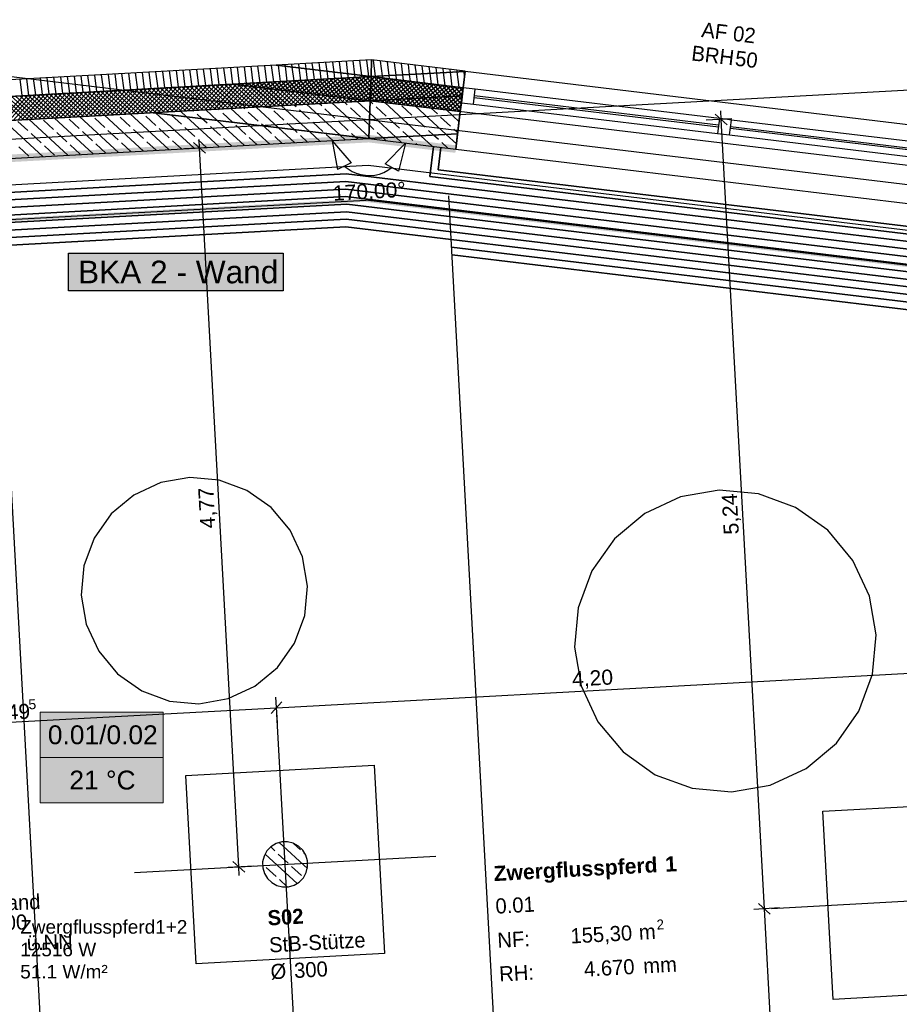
# Model space of a CAD drawing. Extents: x 199 to 1388, y 138 to 979.
# Tile 61 of 155: x 418 to 535, y 685 to 816. Entities that reach past the tile are written whole.
import ezdxf
from ezdxf.lldxf.tags import DXFTag

# ---------------------------------------------------------------- set-up
doc = ezdxf.new("R2010")
doc.units = 0
doc.layers.get('0').update_dxf_attribs({"lineweight": 25})
for name, color, linetype, lineweight, true_color in [('01 Höhen im Gebäude - Basis', 7, 'Continuous', 25, 0x848484), ('01AFU Allgemein Bemaßung-A07ET47HDI', 7, 'Continuous', 25, 0x848484), ('20 Außenwände-A07ET47EDI', 7, 'Continuous', 25, 0x848484), ('20 Dach Stb-Decke-A07ET47IDI', 7, 'Continuous', 25, 0x848484), ('20 Fundament-A07ET47RDI', 7, 'Continuous', 25, 0x848484), ('20 Räume Innen', 7, 'Continuous', 25, 0x848484), ('20 Stützen - Beschriftung-A07ET47VDI', 7, 'Continuous', 25, 0x848484), ('20 Stützen-A07ET47WDI', 7, 'Continuous', 25, 0x848484), ('A-0', 7, 'Continuous', 25, 0x848484), ('H_Raumnummer', 7, 'Continuous', 18, 0xcc9900), ('H_Ruecklauf', 5, 'STRICHLINIE2', 35, 0x0000ff), ('H_Vorlauf', 1, 'Continuous', 35, 0xff0000), ('UPO_Loop2', 140, 'Continuous', 30, 0x00bfff), ('Uponor_TeilFlaecheGrenze', 6, 'Continuous', 25, 0xff00ff), ('Uponor_ZonenGrenze', 1, 'Continuous', 25, 0xff0000)]:
    doc.layers.add(name, color=color, linetype=linetype, lineweight=lineweight, true_color=true_color)
doc.layers.add('02 Raster Gebäude-A07ET47NDI', color=7, linetype='Continuous', lineweight=25)
doc.layers.add('H_Text', color=7, linetype='Continuous', lineweight=25)
doc.layers.add('H_Raum', color=1, linetype='Continuous', lineweight=25, true_color=0xff0000, plot=False)
doc.styles.get("Standard").update_dxf_attribs({"font": 'arial.ttf'})
tags = doc.linetypes.add('Raster-A07ET47ODI', pattern=[0.2, 0.1, -0.05, 0, -0.05]).pattern_tags.tags
tags[10:11] = [DXFTag(74, 4), DXFTag(75, 0), DXFTag(340, '0'), DXFTag(46, 1.0), DXFTag(50, 0.0), DXFTag(44, 0.0), DXFTag(45, 0.0)]
tags[8:9] = [DXFTag(74, 4), DXFTag(75, 0), DXFTag(340, '0'), DXFTag(46, 1.0), DXFTag(50, 0.0), DXFTag(44, 0.0), DXFTag(45, 0.0)]
tags[6:7] = [DXFTag(74, 4), DXFTag(75, 0), DXFTag(340, '0'), DXFTag(46, 1.0), DXFTag(50, 0.0), DXFTag(44, 0.0), DXFTag(45, 0.0)]
tags[4:5] = [DXFTag(74, 4), DXFTag(75, 0), DXFTag(340, '0'), DXFTag(46, 1.0), DXFTag(50, 0.0), DXFTag(44, 0.0), DXFTag(45, 0.0)]
tags = doc.linetypes.add('STRICHLINIE2', pattern=[9.525, 6.35, -3.175]).pattern_tags.tags
tags[6:7] = [DXFTag(74, 4), DXFTag(75, 0), DXFTag(340, '0'), DXFTag(46, 0.0), DXFTag(50, 0.0), DXFTag(44, 0.0), DXFTag(45, 0.0)]
tags[4:5] = [DXFTag(74, 4), DXFTag(75, 0), DXFTag(340, '0'), DXFTag(46, 0.0), DXFTag(50, 0.0), DXFTag(44, 0.0), DXFTag(45, 0.0)]
tags = doc.linetypes.add('Strichpunktx2', pattern=[2, 1, -0.5, 0, -0.5]).pattern_tags.tags
tags[10:11] = [DXFTag(74, 4), DXFTag(75, 0), DXFTag(340, '0'), DXFTag(46, 1.0), DXFTag(50, 0.0), DXFTag(44, 0.0), DXFTag(45, 0.0)]
tags[8:9] = [DXFTag(74, 4), DXFTag(75, 0), DXFTag(340, '0'), DXFTag(46, 1.0), DXFTag(50, 0.0), DXFTag(44, 0.0), DXFTag(45, 0.0)]
tags[6:7] = [DXFTag(74, 4), DXFTag(75, 0), DXFTag(340, '0'), DXFTag(46, 1.0), DXFTag(50, 0.0), DXFTag(44, 0.0), DXFTag(45, 0.0)]
tags[4:5] = [DXFTag(74, 4), DXFTag(75, 0), DXFTag(340, '0'), DXFTag(46, 1.0), DXFTag(50, 0.0), DXFTag(44, 0.0), DXFTag(45, 0.0)]
tags = doc.linetypes.add('Öffnungslinie Tür Fenster-A07ET47JDI', pattern=[0.115, 0.075, -0.04]).pattern_tags.tags
tags[6:7] = [DXFTag(74, 4), DXFTag(75, 0), DXFTag(340, '0'), DXFTag(46, 1.0), DXFTag(50, 0.0), DXFTag(44, 0.0), DXFTag(45, 0.0)]
tags[4:5] = [DXFTag(74, 4), DXFTag(75, 0), DXFTag(340, '0'), DXFTag(46, 1.0), DXFTag(50, 0.0), DXFTag(44, 0.0), DXFTag(45, 0.0)]

# ---------------------------------------------------------------- blocks, each defined once
blk = doc.blocks.new('Referenz-A07ET47ZDI', base_point=(226.99, 158.1))
at = {"layer": '01AFU Allgemein Bemaßung-A07ET47HDI'}
for p, q in [((512.32, 802.67), (508.92, 802.48)), ((511.71, 801.89), (510.13, 803.3)), ((510.92, 802.59), (510.86, 803.72)), ((516.65, 697.97), (510.92, 802.59)), ((443.19, 798.89), (439.79, 798.7)), ((442.58, 798.1), (441, 799.52)), ((441.79, 798.81), (441.73, 799.93)), ((447, 703.52), (441.79, 798.81)), ((459.37, 799.77), (460.08, 795.97)), ((459.37, 799.77), (461.89, 796.84)), ((469.1, 799.46), (466.4, 796.69)), ((469.1, 799.46), (468.15, 795.71)), ((461.89, 796.84), (460.08, 795.97)), ((460.98, 796.41), (461.47, 796.02)), ((468.15, 795.71), (466.4, 796.69)), ((466.76, 795.85), (467.27, 796.2)), ((461.47, 796.02), (462, 795.7)), ((462, 795.7), (462.57, 795.45)), ((462.57, 795.45), (463.17, 795.27)), ((463.17, 795.27), (463.78, 795.18)), ((463.78, 795.18), (464.4, 795.16)), ((464.4, 795.16), (465.02, 795.21)), ((465.02, 795.21), (465.63, 795.35)), ((465.63, 795.35), (466.21, 795.56)), ((466.21, 795.56), (466.76, 795.85)), ((452, 724.62), (535.92, 729.21)), ((452.11, 722.62), (451.92, 726.02)), ((382.22, 720.8), (452, 724.62)), ((452.71, 725.41), (451.29, 723.83)), ((449, 703.63), (445.6, 703.44)), ((446.21, 704.22), (447.79, 702.81)), ((447.06, 702.39), (447, 703.52)), ((515.86, 698.68), (517.44, 697.26)), ((518.64, 698.08), (515.24, 697.89)), ((521.15, 615.71), (516.65, 697.97))]:
    blk.add_line(p, q, dxfattribs=at)
at = {"layer": '02 Raster Gebäude-A07ET47NDI', "linetype": 'Raster-A07ET47ODI', "ltscale": 56.250004}
for p, q in [((308.11, 821.36), (822.29, 759.44)), ((663.7, 813.46), (312.55, 794.24))]:
    blk.add_line(p, q, dxfattribs=at)
at = {"layer": '02 Raster Gebäude-A07ET47NDI', "linetype": 'Strichpunktx2', "ltscale": 56.250004}
for p, q in [((454.23, 683.88), (452.04, 723.82)), ((433.16, 702.76), (473.1, 704.94)), ((517.59, 698.02), (557.53, 700.21))]:
    blk.add_line(p, q, dxfattribs=at)
at = {"layer": '20 Außenwände-A07ET47EDI'}
for p, q in [((464.59, 810.47), (451.94, 809.78)), ((464.23, 808.3), (463.95, 810.44)), ((477, 808.98), (464.59, 810.47)), ((465.13, 808.3), (464.86, 810.44)), ((451.94, 809.78), (412.96, 807.65)), ((439.9, 806.92), (439.62, 809.11)), ((440.8, 806.97), (440.52, 809.16)), ((441.71, 807.02), (441.42, 809.21)), ((442.61, 807.07), (442.33, 809.25)), ((443.51, 807.12), (443.23, 809.3)), ((444.41, 807.17), (444.13, 809.35)), ((445.31, 807.21), (445.03, 809.4)), ((446.21, 807.26), (445.93, 809.45)), ((447.11, 807.31), (446.83, 809.5)), ((448.01, 807.36), (447.73, 809.55)), ((448.91, 807.41), (448.63, 809.6)), ((449.81, 807.46), (449.53, 809.65)), ((450.72, 807.51), (450.43, 809.7)), ((451.62, 807.56), (451.34, 809.75)), ((452.24, 809.74), (452.24, 809.8)), ((452.52, 807.61), (452.24, 809.74)), ((453.17, 809.63), (453.14, 809.85)), ((453.42, 807.66), (453.17, 809.63)), ((454.09, 809.52), (454.04, 809.9)), ((454.32, 807.71), (454.09, 809.52)), ((455.01, 809.41), (454.94, 809.95)), ((455.22, 807.76), (455.01, 809.41)), ((455.93, 809.3), (455.84, 809.99)), ((456.12, 807.81), (455.93, 809.3)), ((456.85, 809.19), (456.74, 810.04)), ((457.02, 807.86), (456.85, 809.19)), ((457.77, 809.08), (457.64, 810.09)), ((458.7, 808.97), (458.54, 810.14)), ((459.62, 808.86), (459.45, 810.19)), ((460.54, 808.75), (460.35, 810.24)), ((461.46, 808.63), (461.25, 810.29)), ((462.38, 808.52), (462.15, 810.34)), ((463.3, 808.41), (463.05, 810.39)), ((466.03, 808.35), (465.78, 810.33)), ((466.94, 808.4), (466.7, 810.22)), ((467.84, 808.45), (467.62, 810.11)), ((468.74, 808.5), (468.54, 810)), ((469.64, 808.55), (469.47, 809.89)), ((470.54, 808.6), (470.39, 809.78)), ((471.44, 808.65), (471.31, 809.66)), ((472.34, 808.69), (472.23, 809.55)), ((473.24, 808.74), (473.15, 809.44)), ((474.14, 808.79), (474.07, 809.33)), ((475.04, 808.84), (475, 809.22)), ((475.95, 808.89), (475.92, 809.11)), ((418.28, 805.74), (418, 807.92)), ((419.18, 805.78), (418.9, 807.97)), ((420.08, 805.83), (419.8, 808.02)), ((420.98, 805.88), (420.7, 808.07)), ((421.88, 805.93), (421.6, 808.12)), ((422.78, 805.98), (422.5, 808.17)), ((423.68, 806.03), (423.4, 808.22)), ((424.59, 806.08), (424.3, 808.27)), ((425.49, 806.13), (425.21, 808.32)), ((426.39, 806.18), (426.11, 808.37)), ((427.29, 806.23), (427.01, 808.42)), ((428.19, 806.28), (427.91, 808.47)), ((429.09, 806.33), (428.81, 808.51)), ((429.99, 806.38), (429.71, 808.56)), ((430.89, 806.43), (430.61, 808.61)), ((431.79, 806.47), (431.51, 808.66)), ((432.69, 806.52), (432.41, 808.71)), ((433.6, 806.57), (433.31, 808.76)), ((434.5, 806.62), (434.22, 808.81)), ((435.4, 806.67), (435.12, 808.86)), ((436.3, 806.72), (436.02, 808.91)), ((437.2, 806.77), (436.92, 808.96)), ((438.1, 806.82), (437.82, 809.01)), ((439, 806.87), (438.72, 809.06)), ((464.52, 808.27), (446.12, 807.26)), ((456.12, 807.81), (454.18, 806.29)), ((456.81, 807.84), (454.74, 806.22)), ((457.51, 807.88), (455.31, 806.15)), ((458.21, 807.92), (455.87, 806.09)), ((456.12, 807.81), (457.64, 805.87)), ((458.9, 807.96), (456.43, 806.02)), ((456.61, 807.83), (458.21, 805.8)), ((459.6, 808), (456.99, 805.95)), ((457.1, 807.86), (458.77, 805.74)), ((460.29, 808.04), (457.55, 805.88)), ((457.59, 807.89), (459.33, 805.67)), ((457.92, 807.91), (457.77, 809.08)), ((458.08, 807.91), (459.89, 805.6)), ((460.99, 808.07), (458.11, 805.81)), ((458.56, 807.94), (460.45, 805.53)), ((461.69, 808.11), (458.68, 805.75)), ((458.83, 807.95), (458.7, 808.97)), ((459.05, 807.97), (461.01, 805.47)), ((462.38, 808.15), (459.24, 805.68)), ((459.54, 807.99), (461.58, 805.4)), ((459.73, 808), (459.62, 808.86)), ((463.08, 808.19), (459.8, 805.61)), ((460.03, 808.02), (462.14, 805.33)), ((463.78, 808.23), (460.36, 805.54)), ((460.51, 808.05), (462.7, 805.26)), ((460.63, 808.05), (460.54, 808.75)), ((464.47, 808.26), (460.92, 805.48)), ((461, 808.07), (463.26, 805.19)), ((461.53, 808.1), (461.46, 808.63)), ((461.49, 808.1), (463.82, 805.13)), ((461.98, 808.13), (464.38, 805.06)), ((462.43, 808.15), (462.38, 808.52)), ((462.46, 808.15), (464.43, 805.64)), ((462.95, 808.18), (464.45, 806.27)), ((463.33, 808.2), (463.3, 808.41)), ((463.44, 808.21), (464.47, 806.89)), ((463.93, 808.23), (464.49, 807.51)), ((464.23, 808.25), (464.23, 808.3)), ((464.41, 808.26), (464.51, 808.13)), ((467.85, 807.86), (464.42, 805.17)), ((467.29, 807.93), (464.43, 805.69)), ((466.73, 808), (464.45, 806.21)), ((466.17, 808.07), (464.47, 806.74)), ((465.61, 808.14), (464.49, 807.26)), ((465.04, 808.2), (464.5, 807.78)), ((464.51, 808.13), (466.83, 805.19)), ((476.74, 806.79), (464.52, 808.27)), ((464.96, 808.21), (467.31, 805.21)), ((468.41, 807.8), (464.96, 805.09)), ((465.15, 808.19), (465.13, 808.3)), ((465.52, 808.15), (467.8, 805.24)), ((466.07, 808.08), (466.03, 808.35)), ((466.08, 808.08), (468.29, 805.27)), ((466.64, 808.01), (468.78, 805.29)), ((466.99, 807.97), (466.94, 808.4)), ((467.21, 807.94), (469.26, 805.32)), ((467.77, 807.88), (469.75, 805.35)), ((467.91, 807.86), (467.84, 808.45)), ((468.33, 807.81), (470.24, 805.37)), ((468.83, 807.75), (468.74, 808.5)), ((469.76, 807.64), (469.64, 808.55)), ((470.68, 807.52), (470.54, 808.6)), ((471.6, 807.41), (471.44, 808.65)), ((472.52, 807.3), (472.34, 808.69)), ((473.44, 807.19), (473.24, 808.74)), ((474.36, 807.08), (474.14, 808.79)), ((475.29, 806.97), (475.04, 808.84)), ((476.21, 806.86), (475.95, 808.89)), ((477, 808.98), (476.74, 806.79)), ((476.85, 808.94), (476.84, 809)), ((476.92, 808.34), (476.85, 808.94)), ((477, 808.98), (546.5, 800.61)), ((446.12, 807.26), (413.08, 805.45)), ((432.57, 806.52), (429.55, 803.15)), ((433.14, 806.55), (430.12, 803.18)), ((433.7, 806.58), (430.68, 803.21)), ((434.27, 806.61), (431.25, 803.24)), ((434.83, 806.64), (431.81, 803.27)), ((432.09, 806.49), (435.46, 803.47)), ((435.4, 806.67), (432.38, 803.3)), ((432.65, 806.52), (436.02, 803.5)), ((435.96, 806.7), (432.94, 803.33)), ((433.22, 806.55), (436.59, 803.53)), ((436.53, 806.73), (433.51, 803.36)), ((433.78, 806.58), (437.15, 803.56)), ((437.09, 806.76), (434.07, 803.39)), ((434.35, 806.61), (437.72, 803.59)), ((437.66, 806.8), (434.64, 803.43)), ((434.91, 806.65), (438.28, 803.63)), ((438.22, 806.83), (435.2, 803.46)), ((435.48, 806.68), (438.85, 803.66)), ((438.79, 806.86), (435.77, 803.49)), ((436.04, 806.71), (439.41, 803.69)), ((439.35, 806.89), (436.33, 803.52)), ((436.61, 806.74), (439.98, 803.72)), ((439.92, 806.92), (436.9, 803.55)), ((437.17, 806.77), (440.54, 803.75)), ((440.48, 806.95), (437.46, 803.58)), ((437.74, 806.8), (441.11, 803.78)), ((441.05, 806.98), (438.03, 803.61)), ((438.3, 806.83), (441.67, 803.81)), ((441.61, 807.01), (438.59, 803.64)), ((438.87, 806.86), (442.24, 803.84)), ((442.18, 807.04), (439.15, 803.67)), ((439.43, 806.89), (442.8, 803.87)), ((442.74, 807.07), (439.72, 803.7)), ((440, 806.92), (443.37, 803.9)), ((443.3, 807.11), (440.28, 803.73)), ((440.56, 806.95), (443.93, 803.93)), ((443.87, 807.14), (440.85, 803.77)), ((441.13, 806.99), (444.5, 803.97)), ((444.43, 807.17), (441.41, 803.8)), ((441.69, 807.02), (445.06, 804)), ((445, 807.2), (441.98, 803.83)), ((442.26, 807.05), (445.63, 804.03)), ((445.56, 807.23), (442.54, 803.86)), ((442.82, 807.08), (446.19, 804.06)), ((446.13, 807.26), (443.11, 803.89)), ((443.39, 807.11), (446.76, 804.09)), ((446.61, 807.2), (443.67, 803.92)), ((443.95, 807.14), (447.32, 804.12)), ((447.1, 807.14), (444.24, 803.95)), ((444.52, 807.17), (447.89, 804.15)), ((447.58, 807.08), (444.8, 803.98)), ((445.08, 807.2), (448.45, 804.18)), ((448.07, 807.02), (445.37, 804.01)), ((445.64, 807.23), (449.02, 804.21)), ((448.55, 806.97), (445.93, 804.04)), ((446.23, 807.25), (449.58, 804.24)), ((446.37, 807.27), (446.32, 807.23)), ((446.37, 807.27), (446.41, 807.22)), ((449.04, 806.91), (446.5, 804.08)), ((446.86, 807.3), (446.97, 807.16)), ((447.06, 807.31), (446.88, 807.17)), ((446.92, 807.16), (450.14, 804.27)), ((449.52, 806.85), (447.06, 804.11)), ((447.35, 807.33), (447.54, 807.09)), ((447.76, 807.35), (447.44, 807.1)), ((447.62, 807.08), (450.71, 804.31)), ((450.01, 806.79), (447.63, 804.14)), ((447.84, 807.35), (448.1, 807.02)), ((448.46, 807.39), (448, 807.03)), ((450.49, 806.73), (448.19, 804.17)), ((448.31, 807), (451.27, 804.34)), ((448.32, 807.38), (448.66, 806.95)), ((449.15, 807.43), (448.57, 806.96)), ((450.98, 806.67), (448.76, 804.2)), ((448.81, 807.41), (449.22, 806.89)), ((449, 806.91), (451.84, 804.37)), ((449.85, 807.46), (449.13, 806.9)), ((449.3, 807.43), (449.78, 806.82)), ((451.46, 806.62), (449.32, 804.23)), ((450.55, 807.5), (449.69, 806.83)), ((449.69, 806.83), (452.4, 804.4)), ((449.79, 807.46), (450.34, 806.75)), ((451.95, 806.56), (449.89, 804.26)), ((451.24, 807.54), (450.25, 806.76)), ((450.27, 807.49), (450.91, 806.68)), ((450.38, 806.75), (452.97, 804.43)), ((452.43, 806.5), (450.45, 804.29)), ((450.76, 807.51), (451.47, 806.62)), ((451.94, 807.58), (450.81, 806.69)), ((451.08, 806.66), (453.53, 804.46)), ((451.25, 807.54), (452.03, 806.55)), ((452.64, 807.62), (451.37, 806.63)), ((451.74, 807.57), (452.59, 806.48)), ((451.77, 806.58), (454.1, 804.49)), ((453.33, 807.65), (451.94, 806.56)), ((452.22, 807.59), (453.15, 806.41)), ((452.46, 806.5), (454.66, 804.52)), ((454.03, 807.69), (452.5, 806.49)), ((452.71, 807.62), (453.71, 806.34)), ((454.72, 807.73), (453.06, 806.42)), ((453.2, 807.65), (454.27, 806.28)), ((455.42, 807.77), (453.62, 806.36)), ((453.69, 807.67), (454.84, 806.21)), ((454.17, 807.7), (455.4, 806.14)), ((454.66, 807.73), (455.96, 806.07)), ((455.15, 807.75), (456.52, 806.01)), ((455.64, 807.78), (457.08, 805.94)), ((464.5, 807.78), (461.48, 805.41)), ((464.49, 807.26), (462.05, 805.34)), ((464.47, 806.74), (462.61, 805.27)), ((464.47, 806.89), (465.85, 805.13)), ((464.49, 807.51), (466.34, 805.16)), ((468.97, 807.73), (465.66, 805.12)), ((469.54, 807.66), (466.35, 805.16)), ((470.1, 807.59), (467.05, 805.2)), ((470.66, 807.53), (467.74, 805.24)), ((471.22, 807.46), (468.44, 805.28)), ((468.89, 807.74), (470.73, 805.4)), ((471.78, 807.39), (469.14, 805.31)), ((469.45, 807.67), (471.21, 805.43)), ((472.34, 807.32), (469.83, 805.35)), ((470.01, 807.6), (471.7, 805.45)), ((472.91, 807.26), (470.53, 805.39)), ((470.58, 807.54), (472.19, 805.48)), ((471.14, 807.47), (472.68, 805.51)), ((473.47, 807.19), (471.23, 805.43)), ((471.7, 807.4), (473.16, 805.53)), ((474.03, 807.12), (471.92, 805.47)), ((472.26, 807.33), (473.65, 805.56)), ((474.59, 807.05), (472.62, 805.5)), ((472.82, 807.27), (474.14, 805.59)), ((475.15, 806.99), (473.31, 805.54)), ((473.38, 807.2), (474.63, 805.61)), ((473.95, 807.13), (475.11, 805.64)), ((475.71, 806.92), (474.01, 805.58)), ((474.51, 807.06), (475.6, 805.67)), ((476.28, 806.85), (474.71, 805.62)), ((475.07, 807), (476.09, 805.69)), ((476.73, 806.69), (475.4, 805.66)), ((475.63, 806.93), (476.58, 805.72)), ((476.19, 806.86), (476.67, 806.25)), ((476.74, 806.79), (476.5, 804.81)), ((478.33, 806.6), (476.74, 806.79)), ((478.09, 804.62), (478.33, 806.6)), ((510.69, 802.71), (478.33, 806.6)), ((415.14, 805.56), (418.51, 802.54)), ((418.45, 805.74), (415.43, 802.37)), ((415.71, 805.59), (419.08, 802.57)), ((419.02, 805.78), (416, 802.41)), ((416.27, 805.63), (419.64, 802.61)), ((419.58, 805.81), (416.56, 802.44)), ((416.84, 805.66), (420.21, 802.64)), ((420.15, 805.84), (417.13, 802.47)), ((417.4, 805.69), (420.77, 802.67)), ((420.71, 805.87), (417.69, 802.5)), ((417.97, 805.72), (421.34, 802.7)), ((421.28, 805.9), (418.26, 802.53)), ((418.53, 805.75), (421.9, 802.73)), ((421.84, 805.93), (418.82, 802.56)), ((419.1, 805.78), (422.47, 802.76)), ((422.41, 805.96), (419.39, 802.59)), ((419.66, 805.81), (423.03, 802.79)), ((422.97, 805.99), (419.95, 802.62)), ((420.23, 805.84), (423.6, 802.82)), ((423.54, 806.02), (420.52, 802.65)), ((420.79, 805.87), (424.16, 802.85)), ((424.1, 806.05), (421.08, 802.68)), ((421.36, 805.9), (424.73, 802.88)), ((424.67, 806.08), (421.64, 802.71)), ((421.92, 805.93), (425.29, 802.91)), ((425.23, 806.12), (422.21, 802.75)), ((422.49, 805.97), (425.86, 802.95)), ((425.79, 806.15), (422.77, 802.78)), ((423.05, 806), (426.42, 802.98)), ((426.36, 806.18), (423.34, 802.81)), ((423.62, 806.03), (426.99, 803.01)), ((426.92, 806.21), (423.9, 802.84)), ((424.18, 806.06), (427.55, 803.04)), ((427.49, 806.24), (424.47, 802.87)), ((424.75, 806.09), (428.12, 803.07)), ((428.05, 806.27), (425.03, 802.9)), ((425.31, 806.12), (428.68, 803.1)), ((428.62, 806.3), (425.6, 802.93)), ((425.88, 806.15), (429.25, 803.13)), ((429.18, 806.33), (426.16, 802.96)), ((426.44, 806.18), (429.81, 803.16)), ((429.75, 806.36), (426.73, 802.99)), ((427.01, 806.21), (430.38, 803.19)), ((430.31, 806.39), (427.29, 803.02)), ((427.57, 806.24), (430.94, 803.22)), ((430.88, 806.42), (427.86, 803.05)), ((428.13, 806.27), (431.5, 803.25)), ((431.44, 806.46), (428.42, 803.09)), ((428.7, 806.31), (432.07, 803.29)), ((432.01, 806.49), (428.99, 803.12)), ((429.26, 806.34), (432.63, 803.32)), ((429.83, 806.37), (433.2, 803.35)), ((430.39, 806.4), (433.76, 803.38)), ((430.96, 806.43), (434.33, 803.41)), ((431.52, 806.46), (434.89, 803.44)), ((452.91, 806.44), (451.02, 804.32)), ((453.4, 806.38), (451.58, 804.35)), ((453.88, 806.32), (452.15, 804.38)), ((454.37, 806.27), (452.71, 804.42)), ((453.15, 806.41), (455.23, 804.55)), ((454.85, 806.21), (453.28, 804.45)), ((455.34, 806.15), (453.84, 804.48)), ((453.85, 806.33), (455.79, 804.58)), ((455.82, 806.09), (454.41, 804.51)), ((454.54, 806.25), (456.36, 804.61)), ((456.31, 806.03), (454.97, 804.54)), ((455.23, 806.16), (456.92, 804.65)), ((456.79, 805.97), (455.54, 804.57)), ((455.92, 806.08), (457.49, 804.68)), ((457.28, 805.92), (456.1, 804.6)), ((456.62, 805.99), (458.05, 804.71)), ((457.76, 805.86), (456.66, 804.63)), ((458.25, 805.8), (457.23, 804.66)), ((457.31, 805.91), (458.62, 804.74)), ((458.73, 805.74), (457.79, 804.69)), ((458, 805.83), (459.18, 804.77)), ((459.22, 805.68), (458.36, 804.72)), ((458.69, 805.74), (459.75, 804.8)), ((459.7, 805.62), (458.92, 804.76)), ((459.39, 805.66), (460.31, 804.83)), ((460.19, 805.56), (459.49, 804.79)), ((460.67, 805.51), (460.05, 804.82)), ((460.08, 805.58), (460.88, 804.86)), ((461.16, 805.45), (460.62, 804.85)), ((460.77, 805.49), (461.44, 804.89)), ((461.64, 805.39), (461.18, 804.88)), ((461.46, 805.41), (462.01, 804.92)), ((462.13, 805.33), (461.75, 804.91)), ((462.16, 805.33), (462.57, 804.95)), ((462.61, 805.27), (462.31, 804.94)), ((462.85, 805.24), (463.14, 804.99)), ((463.1, 805.21), (462.88, 804.97)), ((464.45, 806.21), (463.17, 805.21)), ((464.43, 805.69), (463.73, 805.14)), ((464.43, 805.64), (464.88, 805.08)), ((464.45, 806.27), (465.36, 805.11)), ((467.05, 805.2), (466.54, 804.8)), ((466.83, 805.19), (467.19, 804.72)), ((467.74, 805.24), (467.1, 804.73)), ((467.31, 805.21), (467.75, 804.65)), ((468.44, 805.28), (467.66, 804.66)), ((467.8, 805.24), (468.32, 804.59)), ((469.14, 805.31), (468.22, 804.6)), ((468.29, 805.27), (468.88, 804.52)), ((469.83, 805.35), (468.78, 804.53)), ((468.78, 805.29), (469.44, 804.45)), ((469.26, 805.32), (470, 804.38)), ((470.53, 805.39), (469.35, 804.46)), ((469.75, 805.35), (470.56, 804.32)), ((471.23, 805.43), (469.91, 804.39)), ((470.24, 805.37), (471.12, 804.25)), ((471.92, 805.47), (470.47, 804.33)), ((470.73, 805.4), (471.69, 804.18)), ((472.62, 805.5), (471.03, 804.26)), ((471.21, 805.43), (472.25, 804.11)), ((473.31, 805.54), (471.59, 804.19)), ((471.7, 805.45), (472.81, 804.04)), ((474.01, 805.58), (472.15, 804.12)), ((472.19, 805.48), (473.37, 803.98)), ((472.68, 805.51), (473.93, 803.91)), ((474.71, 805.62), (472.72, 804.06)), ((473.16, 805.53), (474.49, 803.84)), ((475.4, 805.66), (473.28, 803.99)), ((473.65, 805.56), (475.06, 803.77)), ((476.1, 805.7), (473.84, 803.92)), ((474.14, 805.59), (475.62, 803.71)), ((476.59, 805.57), (474.4, 803.85)), ((474.63, 805.61), (476.18, 803.64)), ((475.11, 805.64), (476.4, 804)), ((475.6, 805.67), (476.47, 804.56)), ((476.09, 805.69), (476.54, 805.13)), ((476.66, 806.13), (476.1, 805.7)), ((476.58, 805.72), (476.6, 805.69)), ((478.19, 805.51), (510.56, 801.61)), ((510.58, 801.81), (478.22, 805.71)), ((464.41, 805.06), (435.66, 803.48)), ((444.41, 803.84), (444.29, 803.95)), ((448.21, 801.97), (445.96, 804.05)), ((447.81, 803.98), (447.63, 804.14)), ((452.28, 801.48), (449.3, 804.23)), ((451.2, 804.11), (450.97, 804.32)), ((456.36, 800.99), (452.65, 804.41)), ((454.59, 804.25), (454.32, 804.5)), ((460.43, 800.5), (455.99, 804.59)), ((457.98, 804.39), (457.66, 804.69)), ((459.74, 802.76), (458.42, 803.98)), ((464.26, 800.23), (459.33, 804.78)), ((461.37, 804.53), (461, 804.87)), ((463.14, 802.9), (461.81, 804.12)), ((464.36, 803.4), (462.67, 804.96)), ((463.58, 805.16), (463.44, 805)), ((463.54, 805.16), (463.7, 805.02)), ((464.07, 805.1), (464.01, 805.03)), ((464.23, 805.08), (464.27, 805.05)), ((464.42, 805.17), (464.29, 805.07)), ((464.41, 804.99), (464.34, 805.05)), ((476.35, 803.62), (464.41, 805.06)), ((464.76, 804.66), (464.41, 804.99)), ((464.96, 805.09), (464.85, 805)), ((464.88, 805.08), (464.95, 804.99)), ((466.53, 803.04), (465.2, 804.26)), ((465.36, 805.11), (465.51, 804.92)), ((465.66, 805.12), (465.42, 804.94)), ((465.85, 805.13), (466.07, 804.86)), ((466.35, 805.16), (465.98, 804.87)), ((466.34, 805.16), (466.63, 804.79)), ((471.14, 800.42), (466.36, 804.82)), ((469.92, 803.17), (468.59, 804.39)), ((474.48, 800.6), (470.43, 804.33)), ((473.31, 803.31), (472.47, 804.09)), ((476.52, 805.01), (474.96, 803.79)), ((476.45, 804.45), (475.52, 803.72)), ((476.39, 803.89), (476.09, 803.65)), ((476.5, 804.81), (476.35, 803.62)), ((476.5, 804.81), (478.09, 804.62)), ((478.09, 804.62), (510.45, 800.72)), ((435.66, 803.48), (413.25, 802.26)), ((424.35, 797.86), (419.22, 802.58)), ((427.69, 798.04), (422.57, 802.77)), ((425.83, 801.39), (424.51, 802.61)), ((431.04, 798.22), (425.91, 802.95)), ((429.22, 801.53), (427.9, 802.75)), ((434.38, 798.4), (429.25, 803.13)), ((432.61, 801.66), (431.29, 802.88)), ((437.72, 798.59), (432.59, 803.31)), ((436, 801.8), (434.68, 803.02)), ((435.99, 803.44), (435.93, 803.5)), ((441.06, 798.77), (435.99, 803.44)), ((437.63, 803.56), (437.61, 803.59)), ((439.4, 801.94), (438.07, 803.16)), ((440.07, 802.95), (439.28, 803.68)), ((444.4, 798.95), (440.07, 802.95)), ((441.02, 803.7), (440.95, 803.77)), ((442.1, 802.71), (441.46, 803.3)), ((442.79, 802.08), (442.1, 802.71)), ((444.14, 802.46), (442.62, 803.86)), ((446.17, 802.22), (444.86, 803.43)), ((449.57, 802.35), (448.25, 803.57)), ((452.96, 802.49), (451.64, 803.71)), ((456.35, 802.62), (455.03, 803.85)), ((467.8, 800.23), (464.36, 803.4)), ((468.29, 801.41), (466.97, 802.63)), ((471.68, 801.55), (470.36, 802.77)), ((475.07, 801.69), (473.75, 802.91)), ((476.19, 802.28), (474.51, 803.84)), ((476.35, 803.62), (475.76, 798.65)), ((510.69, 802.71), (510.45, 800.72)), ((511.49, 802.61), (510.69, 802.71)), ((512.28, 802.51), (511.49, 802.61)), ((421.01, 797.67), (415.88, 802.4)), ((419.05, 801.11), (417.72, 802.33)), ((422.44, 801.25), (421.12, 802.47)), ((437.77, 800.17), (436.45, 801.39)), ((441.16, 800.31), (439.84, 801.53)), ((444.55, 800.45), (443.23, 801.67)), ((447.75, 799.14), (444.14, 802.46)), ((446.18, 802.21), (446.17, 802.22)), ((447.94, 800.59), (446.62, 801.81)), ((451.09, 799.32), (448.21, 801.97)), ((450.25, 801.73), (450.01, 801.94)), ((451.33, 800.72), (450.25, 801.73)), ((454.43, 799.5), (452.28, 801.48)), ((454.32, 801.24), (453.4, 802.08)), ((458.12, 801), (456.79, 802.22)), ((461.51, 801.14), (460.19, 802.36)), ((464.31, 801.82), (463.58, 802.49)), ((464.9, 801.27), (464.31, 801.82)), ((476.02, 800.82), (475.51, 801.28)), ((512.04, 800.53), (512.28, 802.51)), ((512.15, 801.42), (544.52, 797.52)), ((544.54, 797.72), (512.17, 801.62)), ((544.65, 798.62), (512.28, 802.51)), ((413.53, 797.26), (464.25, 800.04)), ((420.81, 799.49), (419.49, 800.71)), ((424.2, 799.62), (422.88, 800.84)), ((427.6, 799.76), (426.27, 800.98)), ((430.99, 799.9), (429.66, 801.12)), ((434.38, 800.04), (433.05, 801.26)), ((446.07, 799.04), (444.99, 800.04)), ((449.42, 799.23), (448.38, 800.18)), ((452.76, 799.41), (451.78, 800.32)), ((454.73, 800.86), (454.32, 801.24)), ((456.1, 799.59), (455.17, 800.45)), ((457.77, 799.68), (456.36, 800.99)), ((459.44, 799.78), (458.56, 800.59)), ((461.11, 799.87), (460.43, 800.5)), ((462.46, 800.25), (461.95, 800.73)), ((462.78, 799.96), (462.46, 800.25)), ((464.25, 800.04), (475.76, 798.65)), ((464.46, 800.05), (464.26, 800.23)), ((464.5, 800.01), (464.46, 800.05)), ((466.13, 800.14), (465.34, 800.87)), ((466.54, 799.76), (466.13, 800.14)), ((468.57, 799.52), (467.8, 800.23)), ((469.47, 800.32), (468.73, 801)), ((470.06, 799.78), (469.47, 800.32)), ((472.64, 799.03), (471.14, 800.42)), ((472.81, 800.51), (472.12, 801.14)), ((473.45, 799.92), (472.81, 800.51)), ((475.84, 799.35), (474.48, 800.6)), ((510.45, 800.72), (511.25, 800.62)), ((511.25, 800.62), (512.04, 800.53)), ((512.04, 800.53), (544.41, 796.63)), ((419.19, 797.72), (417.86, 798.94)), ((422.58, 797.86), (421.25, 799.08)), ((425.97, 798), (424.65, 799.22)), ((429.36, 798.13), (428.04, 799.35)), ((432.71, 798.31), (431.43, 799.49)), ((436.05, 798.5), (434.82, 799.63)), ((439.39, 798.68), (438.21, 799.77)), ((442.73, 798.86), (441.6, 799.9)), ((470.61, 799.27), (470.5, 799.38)), ((474.68, 798.78), (473.89, 799.51)), ((475.76, 798.65), (545.25, 790.28))]:
    blk.add_line(p, q, dxfattribs=at)
at = {"layer": '20 Dach Stb-Decke-A07ET47IDI', "linetype": 'Öffnungslinie Tür Fenster-A07ET47JDI', "ltscale": 56.250004}
for p, q in [((464.41, 805.06), (285.89, 795.28)), ((744.22, 771.36), (464.41, 805.06)), ((436.65, 754.45), (433.09, 752.81)), ((440.51, 755.12), (436.65, 754.45)), ((444.4, 754.77), (440.51, 755.12)), ((448.08, 753.42), (444.4, 754.77)), ((451.28, 751.16), (448.08, 753.42)), ((510.67, 753.44), (505.53, 752.55)), ((515.87, 752.97), (510.67, 753.44)), ((433.09, 752.81), (430.09, 750.3)), ((505.53, 752.55), (500.79, 750.35)), ((520.77, 751.16), (515.87, 752.97)), ((453.79, 748.16), (451.28, 751.16)), ((525.04, 748.16), (520.77, 751.16)), ((430.09, 750.3), (427.83, 747.1)), ((500.79, 750.35), (496.78, 747.01)), ((455.43, 744.6), (453.79, 748.16)), ((528.38, 744.15), (525.04, 748.16)), ((427.83, 747.1), (426.48, 743.43)), ((496.78, 747.01), (493.77, 742.74)), ((456.1, 740.74), (455.43, 744.6)), ((530.58, 739.41), (528.38, 744.15)), ((426.48, 743.43), (426.12, 739.53)), ((493.77, 742.74), (491.97, 737.84)), ((455.75, 736.84), (456.1, 740.74)), ((426.12, 739.53), (426.79, 735.67)), ((531.47, 734.26), (530.58, 739.41)), ((491.97, 737.84), (491.5, 732.64)), ((454.4, 733.17), (455.75, 736.84)), ((426.79, 735.67), (428.44, 732.12)), ((531, 729.06), (531.47, 734.26)), ((428.44, 732.12), (430.94, 729.11)), ((452.14, 729.97), (454.4, 733.17)), ((491.5, 732.64), (492.39, 727.5)), ((449.13, 727.46), (452.14, 729.97)), ((430.94, 729.11), (434.14, 726.85)), ((529.19, 724.16), (531, 729.06)), ((445.58, 725.82), (449.13, 727.46)), ((492.39, 727.5), (494.58, 722.76)), ((434.14, 726.85), (437.82, 725.5)), ((441.72, 725.15), (445.58, 725.82)), ((437.82, 725.5), (441.72, 725.15)), ((526.19, 719.9), (529.19, 724.16)), ((494.58, 722.76), (497.92, 718.75)), ((522.18, 716.55), (526.19, 719.9)), ((497.92, 718.75), (502.19, 715.74)), ((517.44, 714.36), (522.18, 716.55)), ((502.19, 715.74), (507.09, 713.94)), ((507.09, 713.94), (512.29, 713.47)), ((512.29, 713.47), (517.44, 714.36))]:
    blk.add_line(p, q, dxfattribs=at)
at = {"layer": '20 Fundament-A07ET47RDI', "linetype": 'Öffnungslinie Tür Fenster-A07ET47JDI', "ltscale": 56.250004}
for p, q in [((294.85, 787.26), (464.14, 796.53)), ((464.14, 796.53), (627.76, 776.82)), ((439.97, 715.65), (464.93, 717.02)), ((464.93, 717.02), (466.3, 692.05)), ((441.34, 690.69), (439.97, 715.65)), ((524.4, 710.91), (549.36, 712.28)), ((525.76, 685.95), (524.4, 710.91)), ((466.3, 692.05), (441.34, 690.69)), ((550.73, 687.32), (525.76, 685.95))]:
    blk.add_line(p, q, dxfattribs=at)
at = {"layer": '20 Stützen-A07ET47WDI'}
for p, q in [((451.26, 706.19), (450.72, 705.63)), ((451.79, 705.63), (451.22, 706.16)), ((451.93, 706.6), (451.26, 706.19)), ((452.68, 706.82), (451.93, 706.6)), ((456.08, 703.31), (452.36, 706.74)), ((453.46, 706.83), (452.68, 706.82)), ((454.22, 706.65), (453.46, 706.83)), ((454.91, 706.27), (454.22, 706.65)), ((455.18, 705.77), (454.25, 706.63)), ((455.48, 705.73), (454.91, 706.27)), ((450.34, 704.94), (450.15, 704.18)), ((450.72, 705.63), (450.34, 704.94)), ((454.71, 701.31), (450.47, 705.21)), ((453.56, 704), (452.23, 705.22)), ((455.88, 705.06), (455.48, 705.73)), ((455.81, 705.19), (455.62, 705.36)), ((456.1, 704.31), (455.88, 705.06)), ((450.17, 703.86), (450.14, 703.88)), ((450.15, 704.18), (450.17, 703.4)), ((450.17, 703.4), (450.39, 702.65)), ((451.93, 702.24), (450.61, 703.46)), ((455.32, 702.37), (454, 703.59)), ((455.93, 702.76), (456.12, 703.52)), ((456.12, 703.52), (456.1, 704.31)), ((450.39, 702.65), (450.79, 701.98)), ((455.55, 702.08), (455.93, 702.76)), ((450.79, 701.98), (451.36, 701.43)), ((451.36, 701.43), (452.04, 701.06)), ((452.04, 701.06), (452.81, 700.87)), ((453.41, 700.87), (452.37, 701.83)), ((452.81, 700.87), (453.59, 700.89)), ((453.59, 700.89), (454.34, 701.1)), ((454.34, 701.1), (455.01, 701.51)), ((455.01, 701.51), (455.55, 702.08))]:
    blk.add_line(p, q, dxfattribs=at)
at = {"layer": 'A-0', "linetype": 'Continuous', "ltscale": 312.5}
for p, q in [((464.59, 810.47), (451.94, 809.78)), ((464.52, 808.27), (464.59, 810.47)), ((464.59, 810.47), (464.52, 808.27)), ((477, 808.98), (464.59, 810.47)), ((451.94, 809.78), (412.96, 807.65)), ((451.94, 809.78), (464.52, 808.27)), ((464.52, 808.27), (451.94, 809.78)), ((413.08, 805.45), (464.52, 808.27)), ((464.52, 808.27), (446.12, 807.26)), ((464.52, 808.27), (464.41, 805.06)), ((464.41, 805.06), (464.52, 808.27)), ((464.52, 808.27), (477, 808.95)), ((477, 808.95), (464.52, 808.27)), ((476.74, 806.79), (464.52, 808.27)), ((464.52, 808.27), (476.74, 806.79)), ((476.74, 806.79), (477, 808.95)), ((477, 808.95), (477, 808.98)), ((446.12, 807.26), (413.08, 805.45)), ((446.12, 807.26), (464.41, 805.06)), ((464.41, 805.06), (446.12, 807.26)), ((476.61, 805.72), (476.74, 806.79)), ((464.41, 805.06), (476.61, 805.72)), ((476.61, 805.72), (464.41, 805.06)), ((476.35, 803.62), (476.61, 805.72)), ((413.25, 802.26), (464.41, 805.06)), ((464.41, 805.06), (435.66, 803.48)), ((464.25, 800.04), (464.41, 805.06)), ((464.41, 805.06), (464.25, 800.04)), ((464.41, 805.06), (476.35, 803.62)), ((476.35, 803.62), (464.41, 805.06)), ((435.66, 803.48), (413.25, 802.26)), ((435.66, 803.48), (464.25, 800.04)), ((464.25, 800.04), (435.66, 803.48)), ((476, 800.68), (476.35, 803.62)), ((413.53, 797.26), (464.25, 800.04)), ((464.25, 800.04), (476, 800.68)), ((476, 800.68), (464.25, 800.04)), ((464.25, 800.04), (475.76, 798.65)), ((475.76, 798.65), (476, 800.68)), ((451.26, 706.19), (450.72, 705.63)), ((451.93, 706.6), (451.26, 706.19)), ((452.68, 706.82), (451.93, 706.6)), ((453.46, 706.83), (452.68, 706.82)), ((454.22, 706.65), (453.46, 706.83)), ((454.91, 706.27), (454.22, 706.65)), ((455.48, 705.73), (454.91, 706.27)), ((450.34, 704.94), (450.15, 704.18)), ((450.72, 705.63), (450.34, 704.94)), ((455.88, 705.06), (455.48, 705.73)), ((456.1, 704.31), (455.88, 705.06)), ((450.15, 704.18), (450.17, 703.4)), ((450.17, 703.4), (450.39, 702.65)), ((455.93, 702.76), (456.12, 703.52)), ((456.12, 703.52), (456.1, 704.31)), ((450.39, 702.65), (450.79, 701.98)), ((455.55, 702.08), (455.93, 702.76)), ((450.79, 701.98), (451.36, 701.43)), ((451.36, 701.43), (452.04, 701.06)), ((452.04, 701.06), (452.81, 700.87)), ((452.81, 700.87), (453.59, 700.89)), ((453.59, 700.89), (454.34, 701.1)), ((454.34, 701.1), (455.01, 701.51)), ((455.01, 701.51), (455.55, 702.08))]:
    blk.add_line(p, q, dxfattribs=at)
at = {"layer": '01 Höhen im Gebäude - Basis', "linetype": 'Continuous', "ltscale": 40.625, "char_height": 2, "attachment_point": 1, "rotation": 2.3212}
for s, insert in [('{\\fCentury Gothic;Sand}', (414.42, 699.68)), ('{\\fCentury Gothic;±0,00}', (412.24, 696.97)), ('{\\fCentury Gothic;ü.NN}', (418.85, 694.44))]:
    blk.add_mtext(s, dxfattribs=dict(at, insert=insert))
at = {"layer": '01AFU Allgemein Bemaßung-A07ET47HDI', "linetype": 'ByBlock', "ltscale": 40.625, "attachment_point": 1}
for s, insert, char_height, rotation in [('{\\fArial;170,00°}', (459.42, 793.81), 2, 3.1332), ('{\\fArial;4,77}', (441.9, 748.32), 2, 93.1332), ('{\\fArial;5,24}', (511.28, 747.52), 2, 93.1332), ('{\\fArial;4,20}', (491.11, 729.41), 2, 3.1332), ('{\\fArial;5}', (419.08, 725.71), 1.32, 3.1332), ('{\\fArial;3,49}', (413.85, 724.88), 2, 3.1332)]:
    blk.add_mtext(s, dxfattribs=dict(at, insert=insert, char_height=char_height, rotation=rotation))
at = {"layer": '20 Außenwände-A07ET47EDI', "linetype": 'Continuous', "ltscale": 56.250004, "char_height": 2, "attachment_point": 1, "rotation": 353.133}
for s, insert in [('{\\fCentury Gothic;AF}', (508.47, 815.5)), ('{\\fCentury Gothic;02}', (512.64, 815)), ('{\\fCentury Gothic;BRH}', (507.14, 812.41)), ('{\\fCentury Gothic;50}', (512.92, 811.72))]:
    blk.add_mtext(s, dxfattribs=dict(at, insert=insert))
at = {"layer": '20 Räume Innen', "linetype": 'Continuous', "ltscale": 40.625, "attachment_point": 1, "rotation": 3.1332}
for s, insert, char_height in [('{\\fArial|b1|i0;Zwergflusspferd}', (480.72, 703.63), 2), ('{\\fArial|b1|i0;1}', (503.44, 704.87), 2), ('{\\fCentury Gothic;0.01}', (480.96, 699.31), 2), ('{\\fCentury Gothic;155,30}', (490.9, 695.36), 2), ('{\\fCentury Gothic;2}', (502.33, 696.52), 1.32), ('{\\fCentury Gothic;NF:}', (481.21, 694.79), 2), ('{\\fCentury Gothic;m}', (499.96, 695.85), 2), ('{\\fCentury Gothic;RH:}', (481.45, 690.32), 2), ('{\\fCentury Gothic;4.670}', (492.7, 690.96), 2), ('{\\fCentury Gothic;mm}', (500.54, 691.39), 2)]:
    blk.add_mtext(s, dxfattribs=dict(at, insert=insert, char_height=char_height))
at = {"layer": '20 Stützen - Beschriftung-A07ET47VDI', "char_height": 2, "attachment_point": 1, "rotation": 3.1332}
for s, insert in [('{\\fCentury Gothic|b1|i0;S02}', (450.76, 697.75)), ('{\\fCentury Gothic;StB-Stütze}', (450.96, 694.17)), ('{\\fCentury Gothic;Ø}', (451.15, 690.61)), ('{\\fCentury Gothic;300}', (454.27, 690.78))]:
    blk.add_mtext(s, dxfattribs=dict(at, insert=insert))
blk = doc.blocks.new('Polylinie-A07ET483DI', base_point=(297.4, 529.42))
at = {"color": 0, "linetype": 'ByBlock', "lineweight": -2, "ltscale": 0.25}
for points in [[(304.71, 782.97), (297.4, 782.97), (463.85, 791.68)], [(297.4, 782.97), (463.85, 791.68), (456.53, 791.68)], [(463.85, 791.68), (456.53, 791.68), (463.83, 792.08)], [(463.79, 791.89), (463.64, 791.89), (463.64, 791.9)], [(463.88, 791.86), (463.79, 791.89), (463.64, 791.89)], [(464.04, 791.86), (463.88, 791.86), (463.79, 791.89)], [(467.16, 791.66), (463.81, 791.66), (463.86, 792.06)], [(617.68, 773.14), (467.16, 791.66), (463.81, 791.66)], [(464.04, 791.84), (464.04, 791.86), (463.88, 791.86)], [(621.03, 773.14), (617.68, 773.14), (467.16, 791.66)]]:
    blk.add_solid(points, dxfattribs=at)
blk = doc.blocks.new('Polylinie-A07ET48DDI', base_point=(297.61, 529.72))
at = {"color": 0, "linetype": 'ByBlock', "lineweight": -2, "ltscale": 0.25}
for p, q in [((463.84, 791.86), (297.61, 782.76)), ((623.3, 772.68), (463.84, 791.88)), ((463.84, 791.88), (463.84, 791.86))]:
    blk.add_line(p, q, dxfattribs=at)
blk = doc.blocks.new('Polylinie-A07ET4C3DI', base_point=(413.5, 796.76))
at = {"color": 0, "linetype": 'ByBlock', "lineweight": -2, "ltscale": 0.8}
for points in [[(464.23, 799.54), (445.94, 799.54), (464.27, 800.54)], [(472.6, 799.54), (464.23, 799.54), (464.27, 800.54)], [(431.8, 797.76), (413.5, 797.76), (464.23, 799.54)], [(413.5, 797.76), (464.23, 799.54), (445.94, 799.54)], [(467.45, 799.15), (472.6, 799.54), (464.23, 799.54)], [(475.82, 799.15), (467.45, 799.15), (472.6, 799.54)], [(475.7, 798.16), (475.82, 799.15), (467.45, 799.15)], [(413.56, 796.76), (431.8, 797.76), (413.5, 797.76)]]:
    blk.add_solid(points, dxfattribs=at)

msp = doc.modelspace()

# ---------------------------------------------------------------- linework, layer by layer
at = {"layer": 'H_Raumnummer'}
for p, q in [((420.65, 724.03), (436.97, 724.03)), ((420.65, 712.03), (420.65, 724.03)), ((436.97, 724.03), (436.97, 712.03)), ((420.65, 718.03), (436.97, 718.03)), ((436.97, 712.03), (420.65, 712.03))]:
    msp.add_line(p, q, dxfattribs=at)
at = {"layer": 'H_Raumnummer', "color": 7, "true_color": 0xffffff}
for points in [[(420.65, 712.03), (436.97, 712.03), (420.65, 724.03)], [(436.97, 712.03), (420.65, 724.03), (436.97, 724.03)]]:
    msp.add_solid(points, dxfattribs=at)
at = {"layer": 'H_Ruecklauf', "ltscale": 0.35}
for p, q in [((472.3, 795.04), (472.78, 799.01)), ((626.1, 776.52), (472.3, 795.04)), ((320.97, 786.69), (461.2, 794.36)), ((623.49, 774.82), (461.2, 794.36)), ((293.57, 783.18), (461.13, 792.36)), ((620.89, 773.12), (461.13, 792.36)), ((355.08, 784.55), (461.26, 790.36)), ((616.28, 771.69), (461.26, 790.36)), ((415.1, 785.83), (461.2, 788.36)), ((613.67, 769.99), (461.2, 788.36)), ((611.06, 768.29), (475.26, 784.65))]:
    msp.add_line(p, q, dxfattribs=at)
at = {"layer": 'H_Text'}
for p, q in [((424.43, 784.87), (452.86, 784.87)), ((424.43, 779.87), (424.43, 784.87)), ((452.86, 784.87), (452.86, 779.87)), ((452.86, 779.87), (424.43, 779.87))]:
    msp.add_line(p, q, dxfattribs=at)
at = {"layer": 'H_Text', "color": 7, "true_color": 0xffffff}
for points in [[(424.43, 779.87), (452.86, 779.87), (424.43, 784.87)], [(452.86, 779.87), (424.43, 784.87), (452.86, 784.87)]]:
    msp.add_solid(points, dxfattribs=at)
at = {"layer": 'H_Vorlauf', "ltscale": 0.35}
for p, q in [((473.41, 795.91), (473.77, 798.89)), ((322.91, 787.8), (461.23, 795.37)), ((624.8, 775.67), (461.23, 795.37)), ((627.4, 777.37), (473.41, 795.91)), ((292.51, 784.13), (461.16, 793.36)), ((622.19, 773.97), (461.16, 793.36)), ((355.03, 785.55), (461.3, 791.36)), ((619.6, 772.3), (461.3, 791.36)), ((415.05, 786.83), (461.23, 789.36)), ((614.97, 770.84), (461.23, 789.36)), ((612.37, 769.14), (475.2, 785.66))]:
    msp.add_line(p, q, dxfattribs=at)
at = {"layer": 'Uponor_ZonenGrenze', "ltscale": 0.25}
for p, q in [((485.94, 589.56), (474.83, 792.46)), ((426.33, 580.8), (414.92, 789.18))]:
    msp.add_line(p, q, dxfattribs=at)

# ---------------------------------------------------------------- block references
at = {"layer": 'UPO_Loop2', "color": 219, "lineweight": 80, "ltscale": 4000.00006, "true_color": 0x642165}
msp.add_blockref('Referenz-A07ET47ZDI', (226.99, 158.1), dxfattribs=at)
at = {"layer": 'UPO_Loop2', "color": 219, "lineweight": 80, "ltscale": 0.8, "true_color": 0x642165}
msp.add_blockref('Polylinie-A07ET4C3DI', (413.5, 796.76), dxfattribs=at)
at = {"layer": 'Uponor_TeilFlaecheGrenze', "ltscale": 0.25}
msp.add_blockref('Polylinie-A07ET48DDI', (297.61, 529.72), dxfattribs=at)
at = {"layer": 'Uponor_ZonenGrenze', "ltscale": 0.25}
msp.add_blockref('Polylinie-A07ET483DI', (297.4, 529.42), dxfattribs=at)

# ---------------------------------------------------------------- texts
at = {"layer": 'H_Raum', "char_height": 1.8, "attachment_point": 1}
for s, insert in [('{\\fArial;Zwergflusspferd1+2}', (418.03, 696.47)), ('{\\fArial;12516 W}', (418.03, 693.47)), ('{\\fArial;51.1 W/m²}', (418.03, 690.53))]:
    msp.add_mtext(s, dxfattribs=dict(at, insert=insert))
at = {"layer": 'H_Raumnummer', "char_height": 2.5, "attachment_point": 1}
for s, insert in [('{\\fArial;0.01/0.02}', (421.69, 722.28)), ('{\\fArial;21 °C}', (424.54, 716.28))]:
    msp.add_mtext(s, dxfattribs=dict(at, insert=insert))
at = {"layer": 'H_Text', "insert": (425.69, 783.87), "char_height": 3, "attachment_point": 1}
msp.add_mtext('{\\fArial;BKA 2 - Wand}', dxfattribs=at)

doc.saveas('drawing.dxf')
